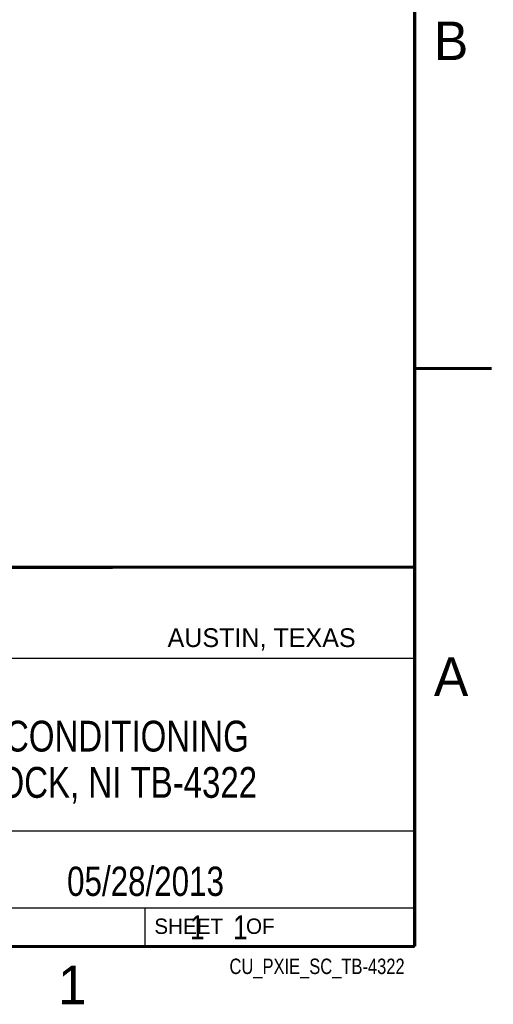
# Model space of a CAD drawing. Header units: inches. Extents: x 0 to 22, y 0 to 17.
# Tile 13 of 32: x 18.9 to 22, y 0.1 to 6.5. Entities that reach past the tile are written whole.
import ezdxf

# ---------------------------------------------------------------- set-up
doc = ezdxf.new("R2010")
doc.units = ezdxf.units.IN
doc.header["$LTSCALE"] = 1.21
doc.header["$MEASUREMENT"] = 0
doc.layers.get('0').update_dxf_attribs({"linetype": 'CONTINUOUS'})
doc.layers.add('DETAIL', color=7, linetype='CONTINUOUS')
doc.layers.add('NOTE', color=7, linetype='CONTINUOUS')
doc.styles.get("Standard").update_dxf_attribs({"font": 'txt', "width": 0.8})
doc.styles.add('TEXTSTYLE_2', font='txt')

msp = doc.modelspace()

# ---------------------------------------------------------------- linework, layer by layer
at = {"color": 2, "linetype": 'CONTINUOUS'}
for p, q in [((16.3737, 2.9596), (21.5037, 2.9596)), ((16.375, 2.96), (21.5, 2.96)), ((21.5037, 2.9596), (21.5037, 1.2496)), ((16.7288, 2.37), (21.5, 2.37)), ((16.3737, 1.2496), (21.5037, 1.2496)), ((18.01, 1.25), (21.5, 1.25)), ((21.5, 1.25), (21.5, 0.75)), ((16.375, 0.75), (21.5, 0.75)), ((18.01, 0.75), (21.5, 0.75)), ((19.75, 0.75), (21.5, 0.75)), ((19.75, 0.75), (19.75, 0.5)), ((21.5, 0.75), (21.5, 0.5)), ((19.75, 0.5), (21.5, 0.5)), ((20.4977, 0.4994), (21.4977, 0.4994)), ((20.4977, 0.4994), (20.4977, 0.4989)), ((20.4977, 0.4989), (21.4977, 0.4989)), ((21.4977, 0.4994), (21.4977, 0.4989))]:
    msp.add_line(p, q, dxfattribs=at)
at = {"color": 7, "linetype": 'CONTINUOUS', "const_width": 0.02}
for points in [[(21.5, 0.5), (21.5, 16.5)], [(22, 4.25), (21.5, 4.25)], [(13.6, 2.9595), (21.5, 2.96)], [(0.5, 0.5), (21.5, 0.5)]]:
    msp.add_lwpolyline(points, dxfattribs=at)

# ---------------------------------------------------------------- texts
at = {"color": 2, "linetype": 'CONTINUOUS', "attachment_point": 1, "line_spacing_factor": 0.9, "style": 'TEXTSTYLE_2'}
for s, insert, char_height, width in [('B', (21.625, 6.5), 0.25, 0.25), ('AUSTIN, TEXAS', (19.898, 2.5642), 0.121576, 1.580488), ('A', (21.625, 2.375), 0.25, 0.25), ('SHEET    OF', (19.8121, 0.6815), 0.1, 1.1), ('1', (19.1875, 0.375), 0.25, 0.25)]:
    msp.add_mtext(s, dxfattribs=dict(at, insert=insert, char_height=char_height, width=width))
at = {"layer": 'DETAIL', "color": 7, "linetype": 'CONTINUOUS', "insert": (19.8125, 0.7031), "char_height": 0.15625, "width": 1.375, "attachment_point": 1, "line_spacing_factor": 0.9}
msp.add_mtext('     1    1', dxfattribs=at)
at = {"layer": 'DETAIL', "color": 2, "linetype": 'CONTINUOUS', "insert": (21.4352, 0.4213), "char_height": 0.1, "width": 1.44, "attachment_point": 3, "line_spacing_factor": 0.9}
msp.add_mtext('CU_PXIE_SC_TB-4322', dxfattribs=at)
at = {"layer": 'NOTE', "color": 7, "linetype": 'CONTINUOUS', "attachment_point": 2, "line_spacing_factor": 0.9}
for s, insert, char_height, width in [('PXIE SIGNAL CONDITIONING \\PTERMINAL BLOCK, NI TB-4322', (18.9387, 1.9646), 0.2, 4.16), ('05/28/2013', (19.755, 1.0181), 0.19, 1.52)]:
    msp.add_mtext(s, dxfattribs=dict(at, insert=insert, char_height=char_height, width=width))

doc.saveas('drawing.dxf')
